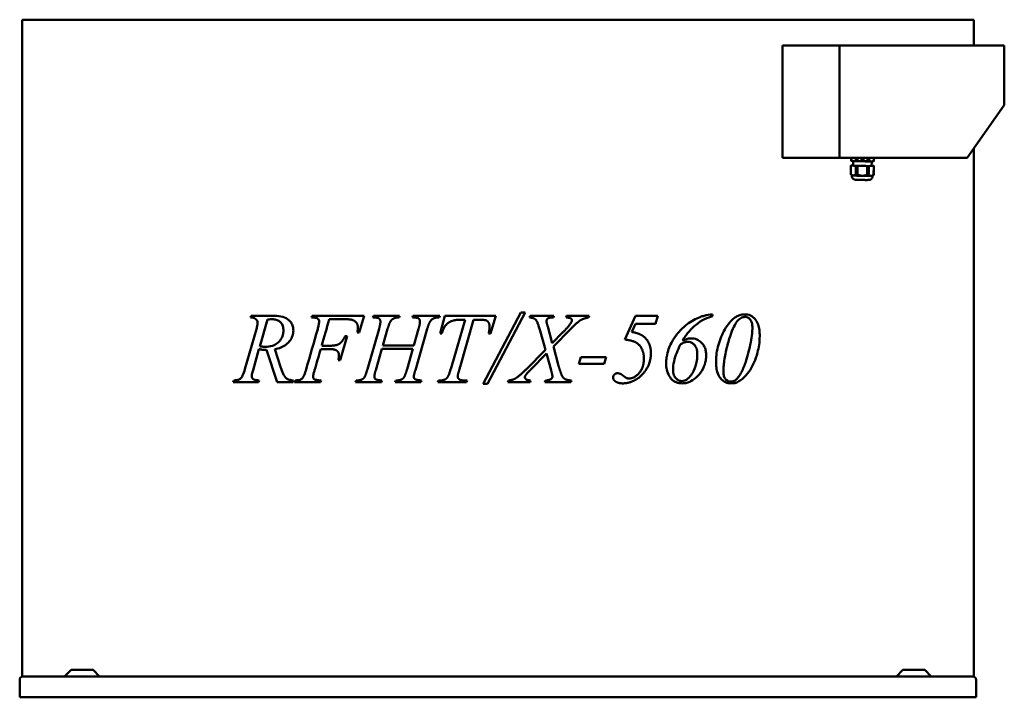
# Model space of a CAD drawing. Header units: millimetres. Extents: x 458 to 1642, y 335 to 1150.
import ezdxf

# ---------------------------------------------------------------- set-up
doc = ezdxf.new("R2010")
doc.units = ezdxf.units.MM
doc.header["$LTSCALE"] = 5
doc.layers.add('Widoczne (ISO)', color=7, linetype='Continuous', lineweight=50)

msp = doc.modelspace()

# ---------------------------------------------------------------- linework, layer by layer
at = {"layer": 'Widoczne (ISO)'}
for p, q in [((461, 1150), (461, 1150)), ((485.1, 1150), (461, 1150)), ((461, 1150), (461, 360)), ((485.1, 1150), (772.2, 1150)), ((830.2, 1150), (772.2, 1150)), ((830.2, 1150), (1236, 1150)), ((1294, 1150), (1236, 1150)), ((1294, 1150), (1581.1, 1150)), ((1605.1, 1150), (1581.1, 1150)), ((1605.1, 1150), (1605.1, 1119)), ((1375.3, 984), (1375.3, 1119)), ((1443.9, 1119), (1375.3, 1119)), ((1443.9, 1119), (1641.9, 1119)), ((1443.9, 984), (1443.9, 1119)), ((1641.9, 1117.2), (1641.9, 1119)), ((1641.9, 1117.2), (1641.9, 1047)), ((1641.9, 1047), (1597.4, 984)), ((1605.1, 995), (1605.1, 360)), ((1375.3, 984), (1443.9, 984)), ((1597.4, 984), (1443.9, 984)), ((1457.6, 980.5), (1457.7, 984)), ((1457.7, 984), (1457.6, 980.6)), ((1463.5, 980.2), (1463.6, 984)), ((1465.6, 980.2), (1465.6, 984)), ((1472.9, 983.8), (1470.1, 983.8)), ((1470.1, 983.8), (1470.1, 981.1)), ((1470.5, 983), (1470.4, 983.1)), ((1470.5, 983), (1470.4, 983.1)), ((1470.4, 983.1), (1470.4, 983.1)), ((1470.5, 983.3), (1470.6, 983.2)), ((1470.5, 983.3), (1470.5, 983.3)), ((1470.5, 983), (1470.5, 983)), ((1471.7, 983.5), (1471.8, 983.6)), ((1471.8, 983.6), (1471.8, 983.6)), ((1472, 983.5), (1472, 983.5)), ((1472, 983.5), (1472, 983.5)), ((1472, 983.5), (1472, 983.5)), ((1472, 983.5), (1472, 983.5)), ((1472.7, 982.6), (1472.7, 982.6)), ((1472.8, 981), (1472.9, 983.8)), ((1472.8, 981), (1472.9, 983.8)), ((1477.3, 979.9), (1477.3, 984)), ((1479.3, 979.9), (1479.4, 984)), ((1485.1, 980), (1485.2, 984)), ((1485.3, 984), (1485.2, 980)), ((1457.3, 964.1), (1457.5, 974.6)), ((1457.5, 974.6), (1457.3, 964.1)), ((1457.5, 974.6), (1460.1, 974.7)), ((1463.4, 974.3), (1457.5, 974.6)), ((1458.9, 980.2), (1457.6, 980.5)), ((1460.1, 974.6), (1460.2, 980.1)), ((1463.2, 963.8), (1463.4, 974.3)), ((1465.3, 963.7), (1465.5, 974.2)), ((1477.2, 974), (1465.5, 974.2)), ((1470.1, 981.1), (1472.8, 981)), ((1470.1, 981.1), (1472.8, 981)), ((1470.2, 982.2), (1470.2, 982.3)), ((1470.4, 981.8), (1470.4, 981.9)), ((1470.4, 981.9), (1470.4, 981.9)), ((1470.6, 981.7), (1470.5, 981.6)), ((1470.6, 981.6), (1470.5, 981.6)), ((1470.5, 981.6), (1470.5, 981.6)), ((1470.6, 981.7), (1470.6, 981.6)), ((1471.7, 981.2), (1471.7, 981.3)), ((1471.7, 981.2), (1471.7, 981.3)), ((1471.7, 981.3), (1471.7, 981.3)), ((1471.7, 981.2), (1471.7, 981.2)), ((1471.9, 981.4), (1471.9, 981.3)), ((1471.9, 981.3), (1471.9, 981.3)), ((1472.6, 982.5), (1472.7, 982.5)), ((1472.7, 982.3), (1472.6, 982.3)), ((1472.7, 982.3), (1472.6, 982.3)), ((1472.6, 982.3), (1472.6, 982.3)), ((1472.7, 982.3), (1472.7, 982.3)), ((1472.8, 981), (1472.8, 981)), ((1477, 963.5), (1477.2, 974)), ((1479, 963.5), (1479.2, 974)), ((1485, 974.1), (1479.2, 974)), ((1482.4, 974.1), (1482.5, 979.6)), ((1482.4, 974.2), (1485, 974.1)), ((1483.8, 979.7), (1485.1, 980)), ((1484.8, 963.6), (1485, 974.1)), ((1485.1, 974.1), (1484.9, 963.6)), ((1458.6, 962.8), (1457.3, 964.1)), ((1458.5, 962.4), (1458.6, 962.8)), ((1483.5, 962.3), (1484.9, 963.6)), ((1483.5, 961.9), (1483.5, 962.3)), ((735.6, 791.8), (736.3, 794)), ((736.3, 794), (762.4, 794)), ((830.2, 794), (809.8, 794)), ((830.2, 794), (872.1, 794)), ((872.1, 794), (866.3, 773.8)), ((882.7, 791.8), (883.4, 794)), ((883.4, 794), (914.9, 794)), ((914.9, 794), (914.3, 791.8)), ((930.3, 791.8), (930.9, 794)), ((930.9, 794), (963.1, 794)), ((963.1, 794), (962.3, 791.8)), ((963.6, 772.7), (969.2, 794)), ((969.2, 794), (1030.6, 794)), ((1015.5, 712.1), (1060.7, 797.9)), ((1065.7, 797.9), (1020.7, 712.1)), ((1030.6, 794), (1024, 772.7)), ((1060.7, 797.9), (1065.7, 797.9)), ((1071.1, 791.8), (1071.7, 794)), ((1071.7, 794), (1100.4, 794)), ((1100.4, 794), (1099.7, 791.8)), ((1115, 791.8), (1115.6, 794)), ((1115.6, 794), (1142.7, 794)), ((1142.7, 794), (1142, 791.8)), ((1185.7, 765.3), (1198.4, 794)), ((1198.4, 794), (1225.2, 794)), ((1225.2, 794), (1222.4, 784.2)), ((1291.2, 795.6), (1291.2, 793.3)), ((756.1, 789.3), (746.8, 757.1)), ((830.3, 789.8), (830.2, 789.3)), ((846.5, 789.8), (830.3, 789.8)), ((977.1, 732.4), (993.5, 789.2)), ((1003.6, 789.2), (987.7, 732.6)), ((993.5, 789.2), (988.9, 789.2)), ((1010.2, 789.2), (1003.6, 789.2)), ((1198.3, 784.2), (1193.9, 774.4)), ((1222.4, 784.2), (1198.3, 784.2)), ((728.9, 729.5), (742.7, 777.9)), ((866.3, 773.8), (864, 773.8)), ((876.2, 729.7), (890.1, 778.1)), ((900.4, 778.1), (894.8, 758.3)), ((899.3, 774.2), (899.3, 774.2)), ((900.1, 776.9), (900.1, 776.9)), ((931.9, 758.3), (937.7, 778.1)), ((948.1, 778.1), (933.8, 728.5)), ((965.7, 772.7), (963.6, 772.7)), ((1024, 772.7), (1021.9, 772.7)), ((1090.1, 752.8), (1083.7, 775.9)), ((1092.9, 780.8), (1098.4, 761.1)), ((1098.4, 761.1), (1110.8, 773.6)), ((1120.4, 777.8), (1099.7, 756.8)), ((830.2, 757.9), (821.2, 757.9)), ((830.2, 757.9), (831.8, 757.9)), ((851.8, 769.4), (843.5, 740.4)), ((849.5, 769.4), (851.8, 769.4)), ((894.8, 758.3), (931.9, 758.3)), ((745.7, 753.8), (738.6, 728.3)), ((767.6, 714), (754.8, 752.8)), ((764.9, 753.8), (772.2, 731.3)), ((820, 753.8), (830.2, 753.8)), ((830.7, 753.8), (830.2, 753.8)), ((893.6, 754.2), (886.2, 728.5)), ((930.9, 754.2), (893.6, 754.2)), ((923.8, 729.7), (930.9, 754.2)), ((1066.9, 729.4), (1090.1, 752.8)), ((1091.4, 748.5), (1072.7, 729.4)), ((1097, 728.3), (1091.4, 748.5)), ((1099.7, 756.8), (1105.5, 735.2)), ((843.5, 740.4), (841.1, 740.4)), ((1130.2, 736.2), (1132.6, 744.1)), ((1160.8, 736.2), (1130.2, 736.2)), ((1132.6, 744.1), (1163.2, 744.1)), ((1163.2, 744.1), (1160.8, 736.2)), ((714.8, 714), (715.5, 716.1)), ((745.4, 714), (714.8, 714)), ((746, 716.1), (745.4, 714)), ((772.2, 714), (767.6, 714)), ((772.2, 714), (786.7, 714)), ((788.4, 714), (819.7, 714)), ((862, 714), (862.7, 716.1)), ((893, 714), (862, 714)), ((893.5, 716.1), (893, 714)), ((909.7, 714), (910.4, 716.1)), ((940.4, 714), (909.7, 714)), ((941, 716.1), (940.4, 714)), ((960.8, 714), (961.5, 716.1)), ((995.3, 714), (960.8, 714)), ((961.5, 716.1), (963.1, 716.1)), ((993.3, 716.1), (995.9, 716.1)), ((995.9, 716.1), (995.3, 714)), ((1020.7, 712.1), (1015.5, 712.1)), ((1045.1, 714), (1045.7, 716.1)), ((1071.7, 714), (1045.1, 714)), ((1072.3, 716.1), (1071.7, 714)), ((1089.4, 714), (1090.1, 716.1)), ((1120.8, 714), (1089.4, 714)), ((1121.4, 716.1), (1120.8, 714)), ((519.8, 367.9), (512.1, 360.1)), ((520.2, 368), (546, 368)), ((546.4, 367.9), (554.1, 360.1)), ((1519.8, 367.9), (1512.1, 360.1)), ((1520.2, 368), (1546, 368)), ((1546.4, 367.9), (1554.1, 360.1)), ((458.1, 335), (458.1, 356.2)), ((458.1, 356.2), (458.1, 335)), ((461, 360), (461.9, 360)), ((461, 360), (461, 360)), ((461.9, 360), (461.9, 360)), ((461.9, 360), (818.4, 360)), ((818.4, 360), (830.2, 360)), ((1236, 360), (830.2, 360)), ((1236, 360), (1247.8, 360)), ((1247.8, 360), (1604.3, 360)), ((1604.3, 360), (1605.1, 360)), ((1608.1, 335), (1608.1, 356.2)), ((1608.1, 335), (458.1, 335)), ((458.1, 335), (458.1, 335))]:
    msp.add_line(p, q, dxfattribs=at)
for centre, start, end in [((520.2, 367.5), 90, 135), ((546, 367.5), 45, 90), ((1520.2, 367.5), 90, 135), ((1546, 367.5), 45, 90), ((511.7, 360.5), 270, 315), ((554.4, 360.5), 225, 270), ((1511.7, 360.5), 270, 315), ((1554.4, 360.5), 225, 270)]:
    msp.add_arc(centre, 0.5, start, end, dxfattribs=at)
for centre, major_axis, ratio, start_param, end_param in [((1471.5, 982.4), (-1.24, -0.16), 0.999815, 5.606136, 6.283185), ((1471.5, 982.4), (-1.24, -0.16), 0.999815, 5.606136, 6.662438), ((1470.9, 982.9), (-0.413, -0.054), 0.999815, 5.810661, 11.484461), ((1471.5, 982.4), (-1.24, -0.16), 0.999815, 4.349499, 5.405801), ((1471.5, 982.4), (-1.24, -0.16), 0.999815, 4.349499, 5.405801), ((1470.9, 982.9), (-0.413, -0.054), 0.999815, 0.007216, 3.134377), ((1471.7, 983.1), (-0.413, -0.054), 0.999815, 4.554024, 10.227824), ((1471.7, 983.1), (-0.413, -0.054), 0.999815, 0.007216, 3.134377), ((1472.2, 982.4), (0.413, 0.054), 0.999815, 0.155794, 5.829594), ((1471.5, 982.4), (1.24, 0.16), 0.999815, 0, 1.007571), ((1471.5, 982.4), (1.24, 0.16), 0.999815, 6.234454, 7.290757), ((1471.3, 974.3), (-13.8, 0.3), 0.019025, 6.19998, 6.372099), ((1471.4, 980.3), (-13.8, 0.3), 0.019025, 0, 0.088914), ((1471.4, 979.9), (-12.5, 0.2), 0.019025, 0.071075, 0.526453), ((1471.3, 974.3), (11.1, -0.2), 0.019025, 3.141593, 6.283185), ((1471.4, 979.9), (-12.5, 0.2), 0.019025, 0.526453, 1.573651), ((1471.3, 974.3), (13.8, -0.3), 0.019025, 4.105585, 4.277704), ((1471.4, 980.3), (13.8, -0.3), 0.019025, 4.105585, 4.277704), ((1470.8, 982), (0.413, 0.054), 0.999815, 3.925705, 9.599505), ((1470.8, 982), (-0.413, -0.054), 0.999815, 0.007216, 0.174727), ((1471.5, 982.4), (1.24, 0.16), 0.999815, 3.72118, 4.777482), ((1470.8, 982), (0.413, 0.054), 0.999815, 3.925705, 6.27597), ((1471.7, 981.7), (0.413, 0.054), 0.999815, 5.182343, 10.856143), ((1471.7, 981.7), (-0.413, -0.054), 0.999815, 0.007216, 1.431365), ((1471.4, 979.9), (-12.5, 0.2), 0.019025, 1.573651, 2.620848), ((1472.2, 982.4), (-0.413, -0.054), 0.999815, 0.007216, 2.688002), ((1471.5, 982.4), (1.24, 0.16), 0.999815, 4.977817, 6.03412), ((1471.7, 981.7), (0.413, 0.054), 0.999815, 5.182343, 6.27597), ((1471.3, 974.3), (13.8, -0.3), 0.019025, 5.152783, 5.324902), ((1471.4, 980.3), (13.8, -0.3), 0.019025, 5.152783, 5.324902), ((1471.4, 979.9), (12.5, -0.2), 0.019025, 5.762441, 6.212111), ((1471.3, 974.3), (13.8, -0.3), 0.019025, 6.19998, 6.372099), ((1471.4, 980.3), (13.8, -0.3), 0.019025, 6.19998, 6.283185), ((1471.1, 963.8), (-13.8, 0.3), 0.019025, 0, 0.088914), ((1471, 962.5), (-12.5, 0.2), 0.019025, 0.01903, 0.526453), ((1471, 962.5), (-12.5, 0.2), 0.019025, 0.526453, 1.573651), ((1471.1, 963.8), (13.8, -0.3), 0.019025, 4.105585, 4.277704), ((1471, 962.5), (-12.5, 0.2), 0.019025, 1.573651, 2.620848), ((1471.1, 963.8), (13.8, -0.3), 0.019025, 5.152783, 5.324902), ((1471, 962.5), (12.5, -0.2), 0.019025, 5.762441, 6.264156), ((1471.1, 963.8), (13.8, -0.3), 0.019025, 6.19998, 6.283185), ((830.2, 855.1), (-82, -246), 0.00001, 1.310564, 1.319627), ((830.2, 789.3), (-82, -285.2), 0.00001, 1.460641, 1.570777), ((830.2, 825.9), (-82, -285.5), 0.00001, 1.227114, 1.402014), ((830.2, 789), (-82, -283.3), 0.00001, 1.35552, 1.446129), ((830.2, 553.4), (-82, 251.6), 0.00001, 5.491899, 5.497788), ((830.2, 857.4), (-82, -270.6), 0.00001, 1.012094, 1.021467), ((830.2, 829), (-82, -225.5), 0.00001, 1.035591, 1.046675), ((830.2, 745.5), (-82, -246), 0.00001, 1.442172, 1.451008), ((461.9, 356.2), (0, -3.8), 0.999997, 3.141593, 4.712389), ((461.9, 356.2), (-3.8, 0), 0.999997, 4.712389, 6.283185), ((1604.3, 356.2), (3.8, 0), 0.999997, 0, 1.570796)]:
    msp.add_ellipse(centre, major_axis=major_axis, ratio=ratio, start_param=start_param, end_param=end_param, dxfattribs=at)
for points, weights in [([(1457.6, 980.5), (1459.2, 980.1), (1460.6, 980)], [1.8587500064, 1.95540500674, 1.95540500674]), ([(1460.6, 980), (1462, 980), (1463.5, 980.2)], [1.95540500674, 1.95540500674, 1.8587500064]), ([(1465.6, 980.2), (1468.6, 979.8), (1471.4, 979.7)], [1.8587500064, 1.95540500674, 1.95540500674]), ([(1471.4, 979.7), (1474.2, 979.7), (1477.3, 979.9)], [1.95540500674, 1.95540500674, 1.8587500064]), ([(1479.3, 979.9), (1480.8, 979.6), (1482.2, 979.6)], [1.8587500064, 1.95540500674, 1.95540500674]), ([(1482.2, 979.6), (1483.6, 979.6), (1485.1, 980)], [1.95540500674, 1.95540500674, 1.8587500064]), ([(1457.3, 964.1), (1458.8, 962.7), (1460.2, 962.6)], [1.43758603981, 1.51234051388, 1.51234051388]), ([(1460.2, 962.6), (1461.6, 962.6), (1463.2, 963.8)], [1.51234051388, 1.51234051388, 1.43758603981]), ([(1465.3, 963.7), (1468.3, 962.4), (1471.1, 962.3)], [1.43758603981, 1.51234051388, 1.51234051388]), ([(1471.1, 962.3), (1473.9, 962.3), (1477, 963.5)], [1.51234051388, 1.51234051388, 1.43758603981]), ([(1479, 963.5), (1480.5, 962.2), (1481.9, 962.2)], [1.43758603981, 1.51234051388, 1.51234051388]), ([(1481.9, 962.2), (1483.3, 962.2), (1484.8, 963.6)], [1.51234051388, 1.51234051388, 1.43758603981])]:
    msp.add_rational_spline(points, weights, degree=2, dxfattribs=at)
for points, knots in [([(1483.5, 961.9), (1483.5, 961.4), (1483.4, 960.9), (1483.1, 960), (1482.9, 959.6), (1482.4, 958.8), (1482.1, 958.5), (1481.5, 958), (1481.2, 957.8), (1480.5, 957.5), (1480.3, 957.4), (1479.9, 957.3), (1479.7, 957.3), (1479.5, 957.2), (1479.4, 957.2), (1479.2, 957.2), (1479.1, 957.2), (1478.8, 957.2), (1478.7, 957.2), (1478.1, 957.2), (1477.7, 957.2), (1476.6, 957.1), (1475.9, 957.1), (1474.4, 957.2), (1473.6, 957.2), (1472, 957.2), (1471.1, 957.2), (1469.4, 957.2), (1468.6, 957.3), (1467, 957.3), (1466.3, 957.3), (1465, 957.4), (1464.5, 957.4), (1463.5, 957.4), (1463.5, 957.4), (1462.3, 957.6), (1462.2, 957.6), (1461.7, 957.8), (1461.5, 957.8), (1460.7, 958.3), (1460.5, 958.4), (1460, 958.8), (1459.8, 959.1), (1459.2, 959.7), (1458.9, 960.3), (1458.6, 961.5), (1458.5, 961.9), (1458.5, 962.4)], [4.712389, 4.712389, 4.712389, 4.712389, 4.71848, 4.71848, 4.725194, 4.725194, 4.734032, 4.734032, 4.747854, 4.747854, 4.772426, 4.772426, 4.805024, 4.805024, 4.841053, 4.841053, 4.89744, 4.89744, 5.054932, 5.054932, 5.369091, 5.369091, 5.717494, 5.717494, 6.045588, 6.045588, 6.369909, 6.369909, 6.693735, 6.693735, 7.019399, 7.019399, 7.353059, 7.353059, 7.743309, 7.743309, 7.786826, 7.786826, 7.819503, 7.819503, 7.831414, 7.831414, 7.83865, 7.83865, 7.84867, 7.84867, 7.853982, 7.853982, 7.853982, 7.853982]), ([(1291.2, 793.3), (1288.1, 792.6), (1284.9, 791.5), (1278, 788.1), (1274.5, 785.8), (1268.3, 780.8), (1265.5, 778.1), (1260, 771.7), (1257.3, 767.9), (1254.9, 764)], [0, 0, 0, 0, 1.27498, 1.27498, 2.695183, 2.695183, 3.979403, 3.979403, 5.456301, 5.456301, 5.456301, 5.456301]), ([(1276.1, 792.4), (1277.7, 793), (1279.3, 793.5), (1284.2, 794.7), (1287.7, 795.3), (1291.2, 795.6)], [0, 0, 0, 0, 0.586606, 0.586606, 1.790924, 1.790924, 1.790924, 1.790924]), ([(1316.1, 790.2), (1317.3, 791.2), (1318.6, 792.1), (1321.1, 793.6), (1322.4, 794.2), (1325.8, 795.3), (1327.8, 795.6), (1329.9, 795.6)], [0, 0, 0, 0, 0.607072, 0.607072, 1.179045, 1.179045, 2.065685, 2.065685, 2.065685, 2.065685]), ([(1329.9, 795.6), (1332.2, 795.6), (1334.5, 795.2), (1338.8, 793.1), (1340.8, 791.5), (1343.3, 788.5), (1344.7, 786.8), (1346.6, 781.4), (1347.1, 779), (1347.7, 774.3), (1347.8, 771.8), (1347.8, 769.4)], [0, 0, 0, 0, 0.967785, 0.967785, 1.949146, 1.949146, 2.349494, 2.349494, 2.62267, 2.62267, 2.893585, 2.893585, 2.893585, 2.893585]), ([(744.2, 785.4), (744.2, 786), (744.1, 786.5), (743.8, 787.6), (743.6, 788), (742.9, 789.1), (742.3, 789.6), (741.2, 790.6), (740.5, 791), (738.4, 791.7), (736.9, 791.8), (735.6, 791.8)], [0, 0, 0, 0, 0.171537, 0.171537, 0.34197, 0.34197, 0.618577, 0.618577, 1.114766, 1.114766, 1.928684, 1.928684, 1.928684, 1.928684]), ([(742.7, 777.9), (743, 778.7), (743.2, 779.5), (743.6, 781.3), (743.9, 782.3), (744.1, 784), (744.2, 784.7), (744.2, 785.4)], [0, 0, 0, 0, 0.2588504, 0.2588504, 0.5703307, 0.5703307, 0.770352, 0.770352, 0.770352, 0.770352]), ([(760.5, 789.8), (760, 789.8), (759.6, 789.8), (758.1, 789.6), (757.1, 789.5), (756.1, 789.3)], [0, 0, 0, 0, 0.1960461, 0.1960461, 0.6253182, 0.6253182, 0.6253182, 0.6253182]), ([(772.2, 785.6), (771.6, 786.3), (770.8, 787), (768.3, 788.5), (766.8, 789), (763.7, 789.7), (762.1, 789.8), (760.5, 789.8)], [0.062939, 0.062939, 0.062939, 0.062939, 0.369946, 0.369946, 0.768161, 0.768161, 1.184617, 1.184617, 1.184617, 1.184617]), ([(772.2, 793.1), (775.1, 792.5), (777.9, 791.5), (782.3, 788.4), (783.8, 786.5), (785.3, 784.3), (786, 782.8), (786.9, 779.5), (787.1, 777.8), (787.1, 776)], [0, 0, 0, 0, 1.259569, 1.259569, 2.486072, 2.486072, 4.382493, 4.382493, 6.331733, 6.331733, 6.331733, 6.331733]), ([(775.2, 776.2), (775.2, 778), (775, 779.7), (774.3, 782.2), (773.9, 783), (773.1, 784.4), (772.7, 785.1), (772.2, 785.6)], [0, 0, 0, 0, 0.522682, 0.522682, 0.803922, 0.803922, 1.068016, 1.068016, 1.068016, 1.068016]), ([(818.1, 787), (818.1, 787.7), (818, 788.3), (817.6, 789.4), (817.3, 789.8), (816.5, 790.5), (816.1, 790.8), (815.1, 791.3), (814.4, 791.5), (812.3, 791.7), (810.8, 791.8), (809.1, 791.8)], [0, 0, 0, 0, 0.1907751, 0.1907751, 0.346398, 0.346398, 0.4924212, 0.4924212, 0.684072, 0.684072, 0.9005124, 0.9005124, 0.9005124, 0.9005124]), ([(816.4, 777.9), (816.8, 779.4), (817.2, 780.9), (817.8, 783.9), (818.1, 785.5), (818.1, 787)], [0, 0, 0, 0, 0.4637577, 0.4637577, 0.9069773, 0.9069773, 0.9069773, 0.9069773]), ([(1236, 744.6), (1237.1, 751.1), (1239.3, 756.7), (1243.8, 765.5), (1246.4, 769.4), (1253.3, 777.7), (1257.2, 781.1), (1265.4, 787.3), (1270.7, 790.3), (1276.1, 792.4)], [0.031798, 0.031798, 0.031798, 0.031798, 2.036308, 2.036308, 3.926956, 3.926956, 6.366014, 6.366014, 10.246928, 10.246928, 10.246928, 10.246928]), ([(1300.5, 766), (1301.8, 769.2), (1303.2, 772.4), (1307.9, 781.3), (1311.6, 786.3), (1316.1, 790.2)], [0, 0, 0, 0, 1.114545, 1.114545, 3.328041, 3.328041, 3.328041, 3.328041]), ([(1330.1, 792.5), (1328.4, 792.5), (1326.8, 792), (1323.1, 790.1), (1322, 788.8), (1320.3, 787), (1318.9, 784.9), (1316.5, 780.4), (1315, 776.9), (1311.4, 767.1), (1309.9, 761.8), (1308.6, 756.8)], [0, 0, 0, 0, 0.69807, 0.69807, 1.677335, 1.677335, 10.26101, 10.26101, 19.958308, 19.958308, 29.252538, 29.252538, 29.252538, 29.252538]), ([(1339, 779.8), (1339, 781.4), (1338.9, 783), (1338.3, 785.9), (1337.8, 787.1), (1337, 788.6), (1336.7, 789), (1335.7, 790.1), (1335.1, 790.7), (1333.6, 791.7), (1332.9, 792), (1331.5, 792.4), (1330.8, 792.5), (1330.1, 792.5)], [0, 0, 0, 0, 0.480409, 0.480409, 0.892711, 0.892711, 1.064863, 1.064863, 1.410735, 1.410735, 1.724731, 1.724731, 2.033725, 2.033725, 2.033725, 2.033725]), ([(772.2, 765.6), (773.2, 767.1), (774, 768.9), (775, 772.6), (775.2, 774.4), (775.2, 776.2)], [0, 0, 0, 0, 0.621838, 0.621838, 1.181738, 1.181738, 1.181738, 1.181738]), ([(787.1, 776), (787.1, 773.8), (786.8, 771.7), (785.3, 767.6), (784.3, 765.8), (782.1, 762.8), (780.5, 761), (776.4, 757.7), (774.3, 756.6), (772.2, 755.8)], [0, 0, 0, 0, 0.656176, 0.656176, 1.318285, 1.318285, 1.875941, 1.875941, 2.392824, 2.392824, 2.392824, 2.392824]), ([(1331.1, 738.9), (1332.3, 742.6), (1333.4, 746.5), (1335.4, 754.2), (1336.4, 758.1), (1337.8, 765.5), (1338.3, 769), (1338.9, 774.9), (1339, 777.3), (1339, 779.8)], [0, 0, 0, 0, 1.239084, 1.239084, 2.461377, 2.461377, 3.512907, 3.512907, 4.245466, 4.245466, 4.245466, 4.245466]), ([(753.5, 756.6), (756.3, 756.6), (759.1, 756.9), (763.9, 758.4), (765.8, 759.4), (769.4, 762.1), (771, 763.8), (772.2, 765.6)], [0, 0, 0, 0, 1.193212, 1.193212, 2.05343, 2.05343, 2.915453, 2.915453, 2.915453, 2.915453]), ([(1252.1, 759), (1250.6, 755.9), (1249.3, 752.7), (1246.8, 746.1), (1245.7, 742.6), (1244.1, 735.7), (1243.6, 732.2), (1243.6, 728.8)], [0, 0, 0, 0, 1.025974, 1.025974, 2.124279, 2.124279, 3.147614, 3.147614, 3.147614, 3.147614]), ([(1261, 762.5), (1260.2, 762.5), (1259.3, 762.4), (1257.4, 762), (1256.5, 761.6), (1254.5, 760.6), (1253.2, 759.8), (1252.1, 759)], [0, 0, 0, 0, 0.270133, 0.270133, 0.626758, 0.626758, 1.183163, 1.183163, 1.183163, 1.183163]), ([(1254.9, 764), (1256.2, 764.5), (1257.5, 765), (1261.3, 766.3), (1263.5, 766.7), (1265.3, 766.7)], [0, 0, 0, 0, 0.434777, 0.434777, 1.247915, 1.247915, 1.247915, 1.247915]), ([(1272.8, 748), (1272.8, 749.6), (1272.7, 751.2), (1272, 754.4), (1271.3, 756), (1269.5, 758.8), (1268.4, 759.8), (1266.7, 761), (1265.7, 761.6), (1263.4, 762.3), (1262.2, 762.5), (1261, 762.5)], [0, 0, 0, 0, 0.475243, 0.475243, 1.001159, 1.001159, 1.512794, 1.512794, 2.159284, 2.159284, 2.815909, 2.815909, 2.815909, 2.815909]), ([(1265.3, 766.7), (1267.7, 766.7), (1270, 766.3), (1274.3, 764.5), (1276.2, 763.2), (1278.9, 760.5), (1280.4, 758.8), (1282.3, 754.6), (1282.8, 752.9), (1283.3, 749.7), (1283.5, 748.1), (1283.5, 746.6)], [0, 0, 0, 0, 0.760369, 0.760369, 1.537095, 1.537095, 1.994483, 1.994483, 2.270352, 2.270352, 2.502162, 2.502162, 2.502162, 2.502162]), ([(1295.3, 738.9), (1295.3, 741.3), (1295.5, 743.7), (1296.1, 749.7), (1296.7, 753.2), (1298.4, 759.9), (1299.4, 763), (1300.5, 766)], [0, 0, 0, 0, 0.73295, 0.73295, 1.817526, 1.817526, 2.842464, 2.842464, 2.842464, 2.842464]), ([(1347.8, 769.4), (1347.8, 765.9), (1347.6, 762.4), (1346.1, 752.3), (1344.5, 746.7), (1340.7, 736), (1337.4, 729.8), (1333.2, 724.5)], [0, 0, 0, 0, 1.057669, 1.057669, 3.089745, 3.089745, 7.241674, 7.241674, 7.241674, 7.241674]), ([(754.8, 752.8), (754, 752.8), (753.1, 752.8), (751.4, 752.9), (750.5, 753), (748.3, 753.3), (747, 753.5), (745.7, 753.8)], [0, 0, 0, 0, 0.367614, 0.367614, 0.737081, 0.737081, 1.289348, 1.289348, 1.289348, 1.289348]), ([(746.8, 757.1), (747.4, 757), (748.1, 756.9), (749.4, 756.8), (750.1, 756.7), (751.6, 756.6), (752.5, 756.6), (753.5, 756.6)], [0, 0, 0, 0, 0.2807161, 0.2807161, 0.5579227, 0.5579227, 0.9415327, 0.9415327, 0.9415327, 0.9415327]), ([(1254.2, 715.3), (1255.4, 715.3), (1256.6, 715.5), (1259.1, 716.5), (1260.4, 717.3), (1263.4, 720), (1265, 722.1), (1267, 725.2), (1267.6, 726.3), (1270.1, 731.1), (1271.4, 735.2), (1272.4, 741), (1272.5, 742.5), (1272.8, 745.3), (1272.8, 746.7), (1272.8, 748)], [0, 0, 0, 0, 0.38313, 0.38313, 0.842246, 0.842246, 1.620686, 1.620686, 1.967708, 1.967708, 3.2342, 3.2342, 3.656916, 3.656916, 4.045711, 4.045711, 4.045711, 4.045711]), ([(1283.5, 746.6), (1283.5, 744.5), (1283.3, 742.3), (1282.4, 736.7), (1281.3, 733.5), (1277.9, 726.7), (1275.5, 723.7), (1270.7, 718.8), (1268, 716.7), (1263.4, 714.3), (1261.8, 713.7), (1258.4, 712.8), (1256.6, 712.6), (1254.8, 712.6)], [0, 0, 0, 0, 0.647707, 0.647707, 1.715934, 1.715934, 3.021177, 3.021177, 4.311257, 4.311257, 4.956183, 4.956183, 5.634929, 5.634929, 5.634929, 5.634929]), ([(1308.6, 756.8), (1307.9, 754), (1307.2, 751.1), (1306.1, 745.5), (1305.6, 742.7), (1304.8, 737.4), (1304.6, 735), (1304.2, 730.7), (1304.2, 728.8), (1304.2, 727)], [0, 0, 0, 0, 0.888172, 0.888172, 1.761059, 1.761059, 2.494364, 2.494364, 3.051053, 3.051053, 3.051053, 3.051053]), ([(1313.4, 712.6), (1311.1, 712.6), (1308.8, 713), (1304.4, 715), (1302.4, 716.6), (1299.9, 719.6), (1298.5, 721.4), (1296.6, 726.8), (1296.1, 729.1), (1295.5, 733.9), (1295.3, 736.4), (1295.3, 738.9)], [0, 0, 0, 0, 0.978355, 0.978355, 1.966266, 1.966266, 2.368885, 2.368885, 2.645062, 2.645062, 2.919736, 2.919736, 2.919736, 2.919736]), ([(1319.5, 717.1), (1320.7, 718.2), (1321.8, 719.5), (1324, 722.5), (1325, 724.3), (1328, 730), (1329.7, 734.4), (1331.1, 738.9)], [0, 0, 0, 0, 0.609813, 0.609813, 1.298937, 1.298937, 2.751968, 2.751968, 2.751968, 2.751968]), ([(724.9, 719.7), (725.4, 720.4), (725.8, 721.2), (727.2, 724.3), (728.1, 727.1), (728.9, 729.5)], [0, 0, 0, 0, 0.291029, 0.291029, 1.092718, 1.092718, 1.092718, 1.092718]), ([(738.6, 728.3), (738.3, 727.6), (738.1, 726.9), (737.7, 725.2), (737.5, 724.2), (737.2, 722.5), (737.2, 721.8), (737.2, 721.1)], [0, 0, 0, 0, 0.2405303, 0.2405303, 0.5397788, 0.5397788, 0.7509214, 0.7509214, 0.7509214, 0.7509214]), ([(772.5, 730.3), (773.5, 727.4), (774.6, 724.5), (777.1, 720.1), (778.1, 719.1), (779.7, 717.9), (780.8, 717.4), (783.5, 716.5), (785.3, 716.2), (787.4, 716.1)], [0, 0, 0, 0, 0.96581, 0.96581, 1.925197, 1.925197, 3.263542, 3.263542, 5.106217, 5.106217, 5.106217, 5.106217]), ([(798.7, 719.6), (799.2, 720.4), (799.7, 721.3), (801, 724.5), (801.9, 727.3), (802.5, 729.6)], [0, 0, 0, 0, 0.2684263, 0.2684263, 0.8974924, 0.8974924, 0.8974924, 0.8974924]), ([(812.7, 728.5), (812.3, 727.2), (811.8, 725.8), (811.1, 722.9), (810.8, 721.5), (810.8, 720.6)], [0, 0, 0, 0, 0.4067547, 0.4067547, 0.8819794, 0.8819794, 0.8819794, 0.8819794]), ([(1236, 729.2), (1236.6, 726.5), (1237.6, 724), (1240.5, 718.9), (1241.8, 717.7), (1243.8, 715.7), (1245.5, 714.6), (1249.7, 712.9), (1252.3, 712.6), (1254.8, 712.6)], [-1.785679, -1.785679, -1.785679, -1.785679, -1.604833, -1.604833, -1.391783, -1.391783, -0.769957, -0.769957, 0, 0, 0, 0]), ([(1243.6, 728.8), (1243.6, 726.6), (1243.9, 724.4), (1245.5, 720.5), (1246.4, 719.3), (1248.2, 717.5), (1249.3, 716.6), (1251.2, 715.8), (1251.8, 715.6), (1253, 715.3), (1253.6, 715.3), (1254.2, 715.3)], [0, 0, 0, 0, 0.657042, 0.657042, 1.235903, 1.235903, 1.945359, 1.945359, 2.265614, 2.265614, 2.560801, 2.560801, 2.560801, 2.560801]), ([(1304.2, 727), (1304.2, 725.4), (1304.3, 723.8), (1304.9, 721.1), (1305.4, 720), (1306.2, 718.5), (1306.5, 718.1), (1307.2, 717.4), (1307.9, 716.6), (1309.7, 715.5), (1310.4, 715.2), (1311.9, 714.8), (1312.6, 714.7), (1313.3, 714.7)], [0, 0, 0, 0, 0.463335, 0.463335, 0.858204, 0.858204, 1.031778, 1.031778, 1.211994, 1.211994, 1.320721, 1.320721, 1.428865, 1.428865, 1.428865, 1.428865]), ([(1333.2, 724.5), (1332.2, 723.2), (1331.1, 721.9), (1328.9, 719.7), (1327.8, 718.7), (1325, 716.4), (1323.3, 715.3), (1321.6, 714.3)], [0, 0, 0, 0, 0.590406, 0.590406, 1.140902, 1.140902, 1.945455, 1.945455, 1.945455, 1.945455]), ([(715.5, 716.1), (716.2, 716.1), (716.9, 716.2), (718.1, 716.3), (718.7, 716.4), (720, 716.6), (720.8, 716.8), (721.4, 717)], [0, 0, 0, 0, 0.2870259, 0.2870259, 0.5276264, 0.5276264, 0.8399109, 0.8399109, 0.8399109, 0.8399109]), ([(721.4, 717), (721.8, 717.2), (722.2, 717.4), (722.9, 717.8), (723.3, 718.1), (724.1, 718.7), (724.5, 719.2), (724.9, 719.7)], [0, 0, 0, 0, 0.1767799, 0.1767799, 0.355784, 0.355784, 0.5712936, 0.5712936, 0.5712936, 0.5712936]), ([(737.2, 721.1), (737.2, 720.6), (737.2, 720.1), (737.5, 719.2), (737.7, 718.9), (738.2, 718.1), (738.5, 717.8), (738.9, 717.5)], [0, 0, 0, 0, 0.1498949, 0.1498949, 0.2809197, 0.2809197, 0.4587538, 0.4587538, 0.4587538, 0.4587538]), ([(738.9, 717.5), (739.1, 717.3), (739.4, 717.2), (740.4, 716.8), (741.3, 716.7), (743.3, 716.4), (744.7, 716.2), (746, 716.1)], [0, 0, 0, 0, 0.1148363, 0.1148363, 0.3672452, 0.3672452, 0.8360494, 0.8360494, 0.8360494, 0.8360494]), ([(789.1, 716.1), (789.9, 716.1), (790.6, 716.2), (792, 716.3), (792.7, 716.3), (793.9, 716.5), (794.7, 716.7), (795.3, 717)], [0, 0, 0, 0, 0.2545494, 0.2545494, 0.470091, 0.470091, 0.6955636, 0.6955636, 0.6955636, 0.6955636]), ([(795.3, 717), (795.7, 717.1), (796.2, 717.4), (797, 717.9), (797.4, 718.2), (798.1, 718.8), (798.5, 719.2), (798.7, 719.6)], [0, 0, 0, 0, 0.1600546, 0.1600546, 0.3169222, 0.3169222, 0.4712903, 0.4712903, 0.4712903, 0.4712903]), ([(810.8, 720.6), (810.8, 720.1), (810.8, 719.7), (811.2, 718.8), (811.4, 718.5), (812, 717.9), (812.3, 717.6), (813.5, 717.1), (814.3, 716.9), (816.3, 716.4), (818.2, 716.2), (820.4, 716.1)], [0, 0, 0, 0, 0.1464048, 0.1464048, 0.2711023, 0.2711023, 0.4005749, 0.4005749, 0.5415692, 0.5415692, 0.8446144, 0.8446144, 0.8446144, 0.8446144]), ([(1313.3, 714.7), (1313.9, 714.7), (1314.6, 714.8), (1315.8, 715), (1316.4, 715.2), (1317.9, 715.8), (1318.7, 716.4), (1319.5, 717.1)], [0, 0, 0, 0, 0.2619682, 0.2619682, 0.5264475, 0.5264475, 0.9157575, 0.9157575, 0.9157575, 0.9157575]), ([(1321.6, 714.3), (1320.8, 714), (1320, 713.6), (1317.3, 712.8), (1315.3, 712.6), (1313.4, 712.6)], [0, 0, 0, 0, 0.347245, 0.347245, 1.171581, 1.171581, 1.171581, 1.171581])]:
    msp.add_open_spline(points, degree=3, knots=knots, dxfattribs=at)
for points, degree in [([(762.4, 794), (765.6, 794), (769, 793.7), (772.2, 793.1)], 3), ([(857, 789.2), (854.6, 789.8), (846.5, 789.8)], 2), ([(864.7, 779.8), (864.7, 783.7), (860.4, 788.3), (857, 789.2)], 2), ([(891.8, 787), (891.8, 788.5), (890.3, 790.8), (887.2, 791.8), (882.7, 791.8)], 2), ([(890.1, 778.1), (891.8, 784), (891.8, 787)], 2), ([(904.4, 787.9), (902.6, 785.3), (900.4, 778.1)], 2), ([(908.4, 790.9), (905.7, 789.8), (904.4, 787.9)], 2), ([(914.3, 791.8), (910.3, 791.9), (908.4, 790.9)], 2), ([(939.3, 787), (939.3, 788.5), (937.9, 790.8), (934.8, 791.8), (930.3, 791.8)], 2), ([(937.7, 778.1), (939.3, 783.8), (939.3, 787)], 2), ([(952.1, 787.8), (950.1, 785), (948.1, 778.1)], 2), ([(956.3, 790.9), (953.4, 789.7), (952.1, 787.8)], 2), ([(962.3, 791.8), (958.2, 791.9), (956.3, 790.9)], 2), ([(988.9, 789.2), (981.7, 789.2), (972.9, 785.7), (967.4, 778.9), (965.7, 772.7)], 2), ([(1020.4, 787.5), (1018.4, 789.2), (1010.2, 789.2)], 2), ([(1023, 781), (1023, 785.3), (1020.4, 787.5)], 2), ([(1083.7, 775.9), (1080.8, 786.6), (1076.5, 791.5), (1071.1, 791.8)], 2), ([(1099.7, 791.8), (1095.7, 791.8), (1092.9, 790.8), (1091.5, 788.7), (1091.5, 787.4)], 2), ([(1091.5, 787.4), (1091.5, 786), (1092.9, 780.8)], 2), ([(1110.8, 773.6), (1118.2, 781), (1121, 785.6)], 2), ([(1120.9, 790.6), (1119.3, 791.6), (1115, 791.8)], 2), ([(1142, 791.8), (1136.3, 790.9), (1127.8, 785.7), (1120.4, 777.8)], 2), ([(1122, 788.4), (1122, 789.8), (1120.9, 790.6)], 2), ([(1121, 785.6), (1122, 787.2), (1122, 788.4)], 2), ([(864, 773.8), (864.7, 777.4), (864.7, 779.8)], 2), ([(1021.9, 772.7), (1023, 777.4), (1023, 781)], 2), ([(1193.9, 774.4), (1203.5, 772.9), (1208.8, 768.5)], 2), ([(831.8, 757.9), (838.8, 757.9), (845.8, 762.3), (849.5, 769.4)], 2), ([(1208.6, 742.5), (1208.6, 749.8), (1202.6, 760.2), (1193.4, 764.4), (1185.7, 765.3)], 2), ([(1208.8, 768.5), (1217, 761.5), (1217, 749.2)], 2), ([(772.2, 755.8), (769.8, 754.8), (767.3, 754.2), (764.9, 753.8)], 3), ([(842, 746.2), (842, 749.8), (837.2, 753.8), (830.7, 753.8)], 2), ([(841.1, 740.4), (842, 743.9), (842, 746.2)], 2), ([(1217, 749.2), (1217, 740.9), (1211, 727.7), (1202.2, 718.7), (1197.2, 716.1)], 2), ([(1105.5, 735.2), (1106.3, 732.1), (1108.6, 725.7)], 2), ([(1190.6, 718.5), (1197.3, 718.5), (1208.6, 731.8), (1208.6, 742.5)], 2), ([(1235.3, 735.9), (1235.3, 740.3), (1236, 744.6)], 2), ([(1236, 729.2), (1235.5, 731.4), (1235.3, 733.6), (1235.3, 735.9)], 3), ([(872.4, 719.6), (874, 722.1), (876.2, 729.7)], 2), ([(886.2, 728.5), (884.5, 723.1), (884.5, 720.6)], 2), ([(920, 719.6), (921.6, 722), (923.8, 729.7)], 2), ([(933.8, 728.5), (932, 723), (932, 720.6)], 2), ([(970.1, 717.6), (971.8, 718.6), (974.6, 723.8), (977.1, 732.4)], 2), ([(987.7, 732.6), (984.7, 723.1), (984.7, 720.9)], 2), ([(1054, 718.4), (1058.6, 721.2), (1066.9, 729.4)], 2), ([(1072.7, 729.4), (1067.2, 723.8), (1066.2, 722.1)], 2), ([(1098.6, 721), (1098.6, 722.6), (1097, 728.3)], 2), ([(1108.6, 725.7), (1109.9, 721.5), (1112.8, 718.1), (1117.1, 716.3), (1121.4, 716.1)], 2), ([(1171.6, 719.6), (1171.6, 721.8), (1174.6, 724.8), (1176.9, 724.8)], 2), ([(1176.9, 724.8), (1180, 724.8), (1183.8, 721.7)], 2), ([(862.7, 716.1), (867.4, 716.2), (868.9, 717)], 2), ([(868.9, 717), (871.3, 718), (872.4, 719.6)], 2), ([(884.5, 720.6), (884.5, 718.6), (887.6, 716.5), (893.5, 716.1)], 2), ([(910.4, 716.1), (915.1, 716.2), (916.6, 717)], 2), ([(916.6, 717), (918.9, 718), (920, 719.6)], 2), ([(932, 720.6), (932, 718.6), (935.2, 716.5), (941, 716.1)], 2), ([(963.1, 716.1), (967.6, 716.1), (970.1, 717.6)], 2), ([(984.7, 720.9), (984.7, 718.8), (988.5, 716.1), (993.3, 716.1)], 2), ([(1045.7, 716.1), (1050.8, 716.6), (1054, 718.4)], 2), ([(1066.2, 722.1), (1065.5, 721), (1065.5, 720)], 2), ([(1065.5, 720), (1065.5, 718.3), (1067.3, 717.1)], 2), ([(1067.3, 717.1), (1068.1, 716.6), (1072.3, 716.1)], 2), ([(1090.1, 716.1), (1094.9, 716.3), (1097, 717.9)], 2), ([(1097, 717.9), (1098.6, 719.1), (1098.6, 721)], 2), ([(1173.9, 715.2), (1171.6, 717), (1171.6, 719.6)], 2), ([(1183.4, 712.6), (1177.4, 712.6), (1173.9, 715.2)], 2), ([(1197.2, 716.1), (1190.3, 712.6), (1183.4, 712.6)], 2), ([(1183.8, 721.7), (1186.2, 719.7), (1187.7, 719.1)], 2), ([(1187.7, 719.1), (1188.9, 718.5), (1190.6, 718.5)], 2)]:
    msp.add_open_spline(points, degree=degree, dxfattribs=at)

doc.saveas('drawing.dxf')
